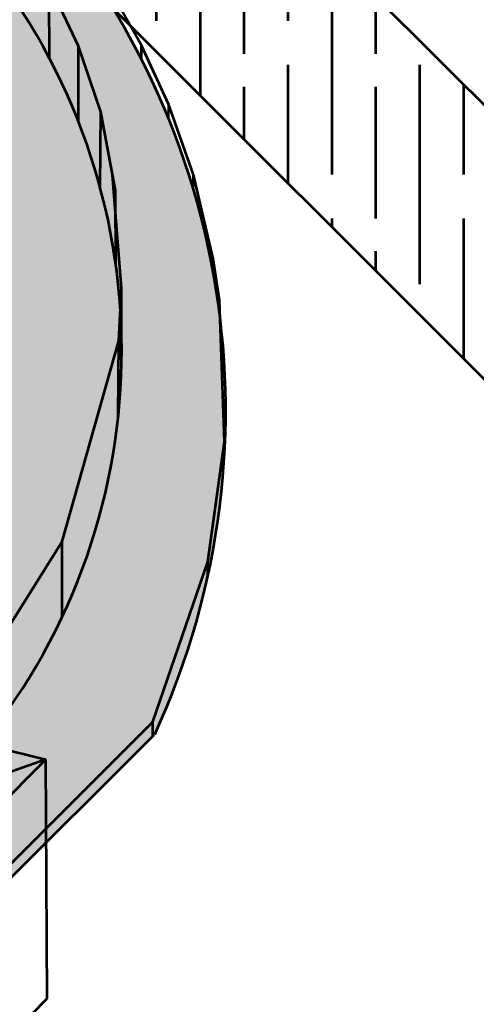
# Model space of a CAD drawing. Header units: metres. Extents: x -621399 to 40000, y -108608 to 546365.
# Tile 6 of 9: x -137474 to -104185, y 179499 to 251330. Entities that reach past the tile are written whole.
import ezdxf

# ---------------------------------------------------------------- set-up
doc = ezdxf.new("R2010")
doc.units = ezdxf.units.M
doc.layers.get('0').update_dxf_attribs({"lineweight": 53})
pattern_1 = [(0, (-390182.6256148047, 11670.08589857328), (0, 6.985), [5.08, -1.905]), (90, (-390182.6256148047, 11670.08589857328), (-6.985, 4.277078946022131e-16), [5.08, -1.905])]

msp = doc.modelspace()

# ---------------------------------------------------------------- hatches: boundary and pattern name
at = {"true_color": 0x000000}
h = msp.add_hatch(dxfattribs=at)
h.set_pattern_fill('GOST_WOOD', color=18, scale=1600)
h.set_pattern_definition([(90, (269289.3000651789, 201628.908200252), (9600, -5.878304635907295e-13), [16000, -3200]), (90, (272489.3000651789, 198428.908200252), (9600, -5.878304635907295e-13), [9600, -2400, 4800, -2400]), (90, (275689.3000651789, 193628.908200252), (9600, -5.878304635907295e-13), [16000, -3200])])
h.paths.add_polyline_path([(-190182.6256148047, 311670.0858985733), (-190182.6256148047, 331670.0858985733), (-90182.62561480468, 231670.0858985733), (-90182.62561480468, 211670.0858985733)])
at = {"true_color": 0xcd2027}
h = msp.add_hatch(dxfattribs=at)
h.set_pattern_fill('ESCHER', color=242, scale=16)
h.set_pattern_definition([(59.99999999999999, (-149795.1309750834, 201628.908200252), (-487.6799998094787, -1.099974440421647e-07), [447.04, -40.64]), (180, (-149795.1309750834, 201628.908200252), (243.8399999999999, -422.3432686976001), [447.04, -40.64]), (300.0000000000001, (-149795.1309750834, 201628.908200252), (487.6799998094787, -1.099974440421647e-07), [447.04, -40.64]), (59.99999999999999, (-149754.4909750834, 201628.908200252), (-487.6799998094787, -1.099974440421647e-07), [81.28, -406.4]), (300.0000000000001, (-149754.4909750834, 201628.908200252), (487.6799998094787, -1.099974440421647e-07), [81.28, -406.4]), (59.99999999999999, (-149815.4509750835, 201664.103472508), (-487.6799998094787, -1.099974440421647e-07), [81.28, -406.4]), (180, (-149815.4509750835, 201664.103472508), (243.8399999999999, -422.3432686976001), [81.28, -406.4]), (300.0000000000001, (-149815.4509750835, 201593.7129279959), (487.6799998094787, -1.099974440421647e-07), [81.28, -406.4]), (180, (-149815.4509750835, 201593.7129279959), (243.8399999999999, -422.3432686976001), [81.28, -406.4]), (59.99999999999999, (-149957.6909750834, 201628.908200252), (-487.6799998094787, -1.099974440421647e-07), [81.28, -406.4]), (300.0000000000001, (-149957.6909750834, 201628.908200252), (487.6799998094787, -1.099974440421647e-07), [81.28, -406.4]), (59.99999999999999, (-149713.8509750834, 201488.1271108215), (-487.6799998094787, -1.099974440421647e-07), [81.28, -406.4]), (180, (-149713.8509750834, 201488.1271108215), (243.8399999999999, -422.3432686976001), [81.28, -406.4]), (300.0000000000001, (-149713.8509750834, 201769.6892896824), (487.6799998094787, -1.099974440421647e-07), [81.28, -406.4]), (180, (-149713.8509750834, 201769.6892896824), (243.8399999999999, -422.3432686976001), [81.28, -406.4]), (0, (-149713.8509750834, 201699.2987451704), (-243.84, 422.3432686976), [284.48, -203.2]), (0, (-149713.8509750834, 201558.5176553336), (-243.84, 422.3432686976), [284.48, -203.2]), (120, (-149774.8109750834, 201734.4940174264), (-487.6799998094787, 1.099976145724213e-07), [284.48, -203.2]), (120, (-149896.7309750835, 201664.103472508), (-487.6799998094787, 1.099976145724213e-07), [284.48, -203.2]), (240, (-149896.7309750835, 201593.7129279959), (243.8399998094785, -422.3432688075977), [284.48, -203.2]), (240, (-149774.8109750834, 201523.3223830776), (243.8399998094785, -422.3432688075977), [284.48, -203.2])])
edge = h.paths.add_edge_path()
edge.add_arc((-289984.5920366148, 111868.1194779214), 35355.33905957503, 135.000000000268, 314.9999999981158)
edge.add_arc((-280840.4578153, 146012.2537069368), 35590.17544303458, 127.7915338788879, 195.2180326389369)
edge.add_line((-277657.9852758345, 199145.4455596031), (-202682.6256154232, 274170.0859016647))
edge.add_line((-277657.9852758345, 199145.4455596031), (-290182.6256148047, 186612.5728784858))
edge.add_line((-302649.7718288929, 174137.2321126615), (-277657.9852758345, 199145.4455596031))
edge.add_arc((-179056.4000095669, 222796.3115058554), 56546.11597669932, 335.3028265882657, 474.6971734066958)
edge.add_arc((-252682.6256071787, 111670.0859010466), 27950.84971330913, 243.4349488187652, 333.4349488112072)
edge.add_line((-140182.6256148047, 186670.0858967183), (-227682.6256145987, 99170.0858983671))
edge.add_line((-227682.6256145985, 99170.08589836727), (-127682.6256158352, 199170.0858954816))
edge.add_line((-390182.6256148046, 111670.0858985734), (-390012.0672068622, 211795.8156342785))
edge.add_line((-290182.6256148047, 211670.0858985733), (-390182.6256148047, 111670.0858985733))
h = msp.add_hatch()
h.set_pattern_fill('ANGLE', color=4)
h.set_pattern_definition(pattern_1)
edge = h.paths.add_edge_path()
edge.add_line((-190182.6256148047, 261670.0858985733), (-202682.6256154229, 274170.0859016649))
edge.add_arc((-179056.4000095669, 222796.3115058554), 56546.11597669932, 335.3028265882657, 474.6971734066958)
h = msp.add_hatch()
h.set_pattern_fill('ANGLE', color=4)
h.set_pattern_definition(pattern_1)
edge = h.paths.add_edge_path()
edge.add_line((-140182.6256138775, 211670.0858988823), (-127682.6256149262, 199170.0858974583))
edge.add_arc((-180050.9056813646, 221801.8058326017), 41135.52606066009, 345.7412700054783, 464.2587299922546)
edge.add_arc((-179056.4000095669, 222796.3115058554), 56546.11597669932, 335.3028265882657, 474.6971734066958)
h = msp.add_hatch(dxfattribs=at)
h.set_pattern_fill('AR-PARQ1', color=242, scale=16)
h.set_pattern_definition([(90, (-149795.1309750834, 201628.908200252), (-4876.8, 4876.8), [4876.8, -4876.8]), (90, (-148982.3309750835, 201628.908200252), (-4876.8, 4876.8), [4876.8, -4876.8]), (90, (-148169.5309750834, 201628.908200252), (-4876.8, 4876.8), [4876.8, -4876.8]), (90, (-147356.7309750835, 201628.908200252), (-4876.8, 4876.8), [4876.8, -4876.8]), (90, (-146543.9309750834, 201628.908200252), (-4876.8, 4876.8), [4876.8, -4876.8]), (90, (-145731.1309750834, 201628.908200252), (-4876.8, 4876.8), [4876.8, -4876.8]), (90, (-144918.3309750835, 201628.908200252), (-4876.8, 4876.8), [4876.8, -4876.8]), (0, (-149795.1309750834, 206505.7082002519), (4876.8, -4876.8), [4876.8, -4876.8]), (0, (-149795.1309750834, 207318.508200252), (4876.8, -4876.8), [4876.8, -4876.8]), (0, (-149795.1309750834, 208131.308200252), (4876.8, -4876.8), [4876.8, -4876.8]), (0, (-149795.1309750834, 208944.108200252), (4876.8, -4876.8), [4876.8, -4876.8]), (0, (-149795.1309750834, 209756.908200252), (4876.8, -4876.8), [4876.8, -4876.8]), (0, (-149795.1309750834, 210569.7082002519), (4876.8, -4876.8), [4876.8, -4876.8]), (0, (-149795.1309750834, 211382.508200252), (4876.8, -4876.8), [4876.8, -4876.8])])
edge = h.paths.add_edge_path()
edge.add_arc((-281757.1021736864, 120062.8266699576), 35462.04927524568, 131.0666680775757, 319.9054403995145)
edge.add_arc((-292022.1145643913, 153864.266298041), 14823.25911569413, 107.6060844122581, 208.4645223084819)
edge.add_line((-290182.6256148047, 174305.4265569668), (-208934.6796542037, 255413.9237877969))
edge.add_line((-290182.6256148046, 174305.4265569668), (-296505.7222214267, 167993.1825051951))
edge.add_arc((-175706.6794760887, 227205.0142054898), 45669.5751719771, 321.064092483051, 476.9712782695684)
edge.add_line((-208934.6796542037, 255413.9237877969), (-196419.831740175, 267907.2920247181))
h = msp.add_hatch()
h.set_pattern_fill('ANGLE', color=4)
h.set_pattern_definition(pattern_1)
edge = h.paths.add_edge_path()
edge.add_line((-140182.6256152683, 211670.0858984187), (-127682.6256149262, 199170.0858974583))
edge.add_line((-227785.3374012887, 124067.3741120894), (-165182.625623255, 186670.0858897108))
edge.add_line((-165182.6256231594, 186670.0858904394), (-140182.6256152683, 211670.0858984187))
edge.add_line((-227682.6256145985, 99170.08589836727), (-127682.6256158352, 199170.0858954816))
h = msp.add_hatch()
h.set_pattern_fill('HOUND', color=8, scale=65)
h.set_pattern_definition([(0, (-149795.1309750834, 201628.908200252), (412.75, 103.1875), [1651, -825.5]), (90, (-149795.1309750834, 201628.908200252), (-103.1875, -412.75), [1651, -825.5])])
h.paths.add_polyline_path([(-140682.6256148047, 196197.0643293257), (-141182.6256148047, 195331.0389255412), (-140682.6256148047, 194465.0135217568), (-139682.6256148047, 194465.0135217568), (-139182.6256148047, 195331.0389255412), (-139682.6256148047, 196197.0643293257)], flags=17)
edge = h.paths.add_edge_path()
edge.add_line((-144902.8973983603, 187873.6974620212), (-140182.6256148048, 198503.9394233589))
edge.add_line((-140182.6256148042, 198503.9394233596), (-135573.7508408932, 197367.0279934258))
edge.add_line((-135573.7508408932, 197367.0279934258), (-139545.8284052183, 195960.1246119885))
edge.add_line((-135573.7508408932, 197367.0279934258), (-173807.7951280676, 158861.5851605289))
edge.add_line((-140819.422824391, 194701.953239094), (-144824.2090291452, 188050.9068352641))

# ---------------------------------------------------------------- linework, layer by layer
for p, q in [((-190182.6256148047, 331670.0858985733), (-90182.62561480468, 231670.0858985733)), ((-190182.6256148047, 311670.0858985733), (-90182.62561480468, 211670.0858985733)), ((-227682.6256145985, 99170.08589836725), (-127682.6256158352, 199170.0858954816)), ((-140182.6256148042, 198503.9394233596), (-135573.7508408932, 197367.0279934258)), ((-135573.7508408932, 197367.0279934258), (-144824.2090291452, 188050.9068352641)), ((-135573.7508408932, 197367.0279934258), (-139545.8284052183, 195960.1246119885)), ((-135472.9047879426, 179911.6073162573), (-135573.7508408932, 197367.0279934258)), ((-144844.9256912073, 170470.6752663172), (-135472.9047879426, 179911.6073162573))]:
    msp.add_line(p, q)
at = {"color": 18, "true_color": 0x000000}
msp.add_line((-190182.6256148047, 311670.0858985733), (-90182.62561480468, 211670.0858985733), dxfattribs=at)
at = {"color": 85, "true_color": 0x58ba48}
for p, q in [((-135290.9857941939, 248471.9321909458), (-135330.6858795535, 253971.7889075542)), ((-133198.0041985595, 249397.6241983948), (-135330.6858795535, 253971.7889075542)), ((-133197.0703815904, 243897.6242776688), (-133198.0041985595, 249397.6241983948)), ((-131569.2309875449, 244607.9972867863), (-133198.0041985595, 249397.6241983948)), ((-131615.586957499, 239108.1926426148), (-131569.2309875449, 244607.9972867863)), ((-130486.8061431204, 238867.1108279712), (-131569.2309875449, 244607.9972867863)), ((-130049.2273224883, 231752.4872407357), (-130703.6533215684, 240017.2091805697)), ((-130454.745705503, 233367.2042716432), (-130486.8061431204, 238867.1108279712)), ((-130258.5010845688, 227899.1061641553), (-130049.2273224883, 231752.4872407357)), ((-130047.0387679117, 226252.4876761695), (-130049.2273224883, 231752.4872407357)), ((-134384.1025832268, 213272.7871505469), (-130258.5010845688, 227899.1061641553)), ((-130290.6663493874, 222399.2002198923), (-130258.5010845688, 227899.1061641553)), ((-140182.6256148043, 204003.9394233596), (-134384.1025832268, 213272.7871505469)), ((-134377.5275271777, 207772.7910806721), (-134384.1025832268, 213272.7871505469))]:
    msp.add_line(p, q, dxfattribs=at)
at = {"color": 6}
for p, q in [((-128598.3905164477, 249456.1492435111), (-130989.7249754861, 253719.4736690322)), ((-128593.3267592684, 248432.1617639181), (-128598.3905164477, 249456.1492435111)), ((-126611.6951426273, 245117.8729873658), (-128598.3905164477, 249456.1492435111)), ((-126613.9048222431, 244093.8753714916), (-126611.6951426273, 245117.8729873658)), ((-124813.9122178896, 240004.9001296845), (-126611.6951426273, 245117.8729873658)), ((-124817.1152346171, 238980.9051391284), (-124813.9122178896, 240004.9001296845)), ((-123360.442170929, 233876.1995815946), (-124813.9122178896, 240004.9001296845)), ((-123354.5846671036, 232852.2163348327), (-123360.442170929, 233876.1995815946)), ((-122898.3772591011, 230869.0133828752), (-123360.442170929, 233876.1995815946)), ((-122895.1358117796, 229845.0185132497), (-122898.3772591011, 230869.0133828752)), ((-122550.6008631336, 220561.4490747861), (-122898.3772591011, 230869.0133828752)), ((-123752.139089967, 211772.2912659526), (-122550.6008631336, 220561.4490747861)), ((-122550.8645720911, 219537.4491087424), (-122550.6008631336, 220561.4490747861)), ((-127769.6865607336, 200113.2139282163), (-123752.139089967, 211772.2912659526)), ((-123757.7297979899, 210748.306527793), (-123752.139089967, 211772.2912659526)), ((-140182.6256148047, 187694.0858967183), (-127769.6865607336, 200113.2139282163)), ((-127763.4787661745, 199089.2327451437), (-127769.6865607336, 200113.2139282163)), ((-227682.6256145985, 99170.08589836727), (-127682.6256158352, 199170.0858954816))]:
    msp.add_line(p, q, dxfattribs=at)
msp.add_arc((-179002.1151509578, 222811.5199895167), 56546.11597669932, 335.3028265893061, 114.6971734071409, dxfattribs=at)
at = {"color": 240, "true_color": 0xed1f24}
msp.add_arc((-175706.6794760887, 227205.0142054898), 45669.5751719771, 321.064092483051, 116.9712782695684, dxfattribs=at)

doc.saveas('drawing.dxf')
